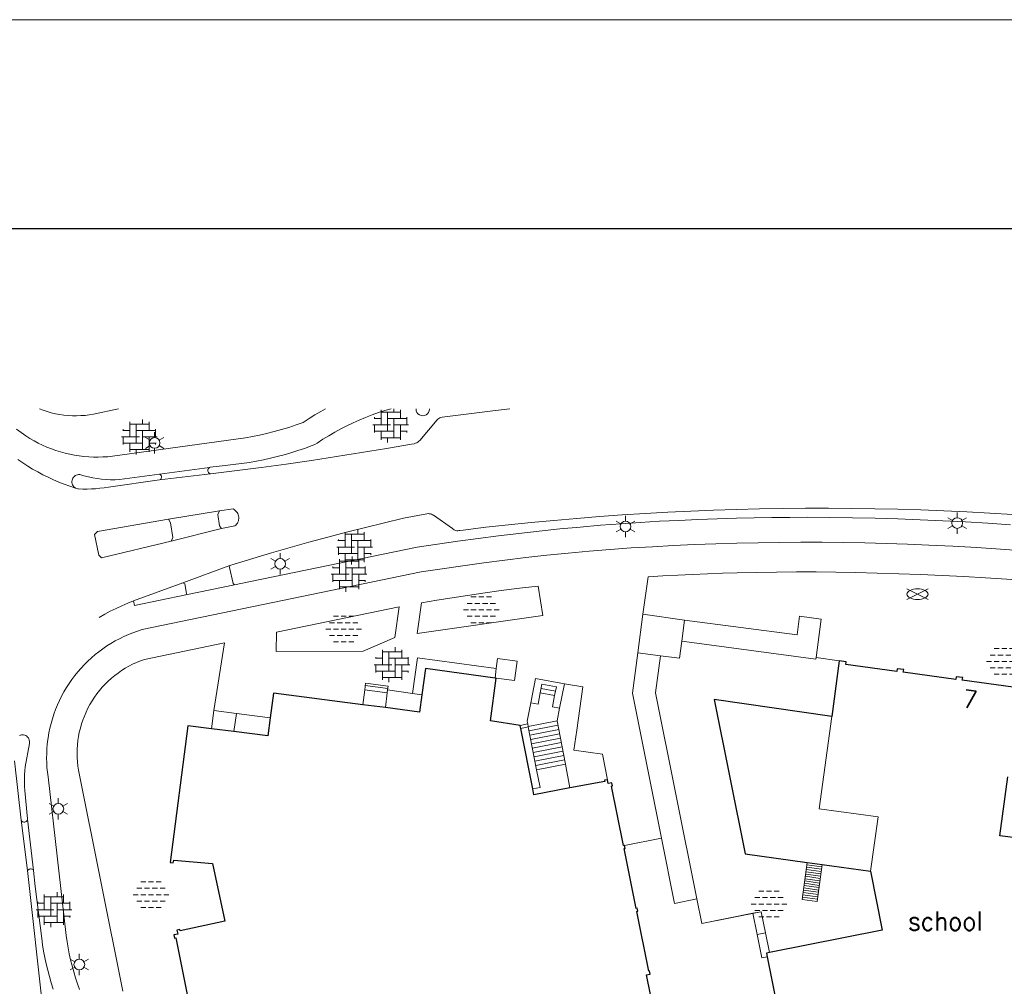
# Model space of a CAD drawing. Header units: metres. Extents: x 118574 to 118781, y 483563 to 483693.
# Tile 20 of 21: x 118738 to 118748, y 483683 to 483693. Entities that reach past the tile are written whole.
import ezdxf
from ezdxf.enums import TextEntityAlignment as Align

# ---------------------------------------------------------------- set-up
doc = ezdxf.new("R2010")
doc.units = ezdxf.units.M
doc.header["$MEASUREMENT"] = 0
for name, pattern in [('DGN Style 2', [3.718871, 2.231323, -1.487549]), ('DGN Style 3', [5.20642, 3.718871, -1.487549]), ('hek', [1.14, 0.75, -0.13, 0.13, -0.13])]:
    doc.linetypes.add(name, pattern=pattern)
for name, color, linetype, lineweight in [('Baakschild', 7, 'Continuous', 0), ('Barrier', 7, 'Continuous', 0), ('Kader', 7, 'Continuous', 0), ('Level 17', 7, 'Continuous', 0), ('Level 19', 7, 'Continuous', 0), ('Level 2', 7, 'Continuous', 0), ('Level 22', 7, 'Continuous', 0), ('Level 23', 7, 'Continuous', 0), ('Level 30', 7, 'Continuous', 0), ('Level 31', 7, 'Continuous', 0), ('Level 33', 7, 'Continuous', 0), ('Level 5', 7, 'Continuous', 0), ('Level 50', 7, 'Continuous', 0), ('Level 62', 7, 'Continuous', 0), ('Oml_ voetganger', 7, 'Continuous', 0), ('Omleiding fiets', 7, 'Continuous', 0), ('Werkterrein', 7, 'Continuous', 0)]:
    doc.layers.add(name, color=color, linetype=linetype, lineweight=lineweight)
doc.styles.add('Style-STANDARD', font='STANDARD.shx')

# ---------------------------------------------------------------- blocks, each defined once
blk = doc.blocks.new('A1')
at = {"layer": 'Kader', "color": 7, "linetype": 'Continuous', "lineweight": 0, "flags": 128}
blk.add_lwpolyline([(-0.42, -0.297), (0.42, -0.297), (0.42, 0.297), (-0.42, 0.297), (-0.42, -0.297)], close=True, dxfattribs=at)
at = {"layer": 'Kader', "color": 7, "linetype": 'Continuous', "lineweight": 30, "flags": 128}
blk.add_lwpolyline([(-0.41, -0.287), (0.41, -0.287), (0.41, 0.287), (-0.41, 0.287), (-0.41, -0.287)], close=True, dxfattribs=at)
blk = doc.blocks.new('ONVERH_1')
at = {"layer": 'Barrier', "color": 7, "linetype": 'Continuous', "lineweight": 0}
for p, q in [((-0.856, 1.08), (-0.424, 1.08)), ((-0.208, 1.08), (0.224, 1.08)), ((0.44, 1.08), (0.872, 1.08)), ((-1.184, 0.536), (-0.752, 0.536)), ((-0.536, 0.536), (-0.104, 0.536)), ((0.12, 0.536), (0.552, 0.536)), ((0.768, 0.536), (1.2, 0.536)), ((-1.496, -0.008), (-1.072, -0.008)), ((-1.184, -0.544), (-0.752, -0.544)), ((-1.184, -0.544), (-0.752, -0.544)), ((-0.856, -0.008), (-0.424, -0.008)), ((-0.536, -0.544), (-0.104, -0.544)), ((-0.208, -0.008), (0.224, -0.008)), ((0.12, -0.544), (0.552, -0.544)), ((0.44, -0.008), (0.872, -0.008)), ((0.768, -0.544), (1.2, -0.544)), ((1.088, -0.008), (1.504, -0.008)), ((-0.856, -1.088), (-0.424, -1.088)), ((-0.208, -1.088), (0.224, -1.088)), ((0.44, -1.088), (0.872, -1.088))]:
    blk.add_line(p, q, dxfattribs=at)
blk = doc.blocks.new('OVERH')
at = {"layer": 'Barrier', "color": 7, "linetype": 'Continuous', "lineweight": 0}
for p, q in [((-0.808, 0), (-0.808, 1.264)), ((-0.808, 1.08), (0.816, 1.08)), ((-0.272, -0.544), (-0.272, 1.08)), ((0.272, 1.08), (0.272, 1.472)), ((0.816, 0.544), (0.816, 1.264)), ((-1.4, 0.544), (-0.808, 0.544)), ((-1.352, 0.544), (-1.352, 0.648)), ((-0.272, 0.544), (1.352, 0.544)), ((0.272, -1.08), (0.272, 0.544)), ((1.352, 0), (1.352, 0.648)), ((-1.496, 0), (0, 0)), ((-1.352, -0.648), (-1.352, 0)), ((-1.352, -0.544), (0.272, -0.544)), ((-0.808, -1.264), (-0.808, -0.544)), ((0.272, 0), (1.504, 0)), ((0.816, -1.264), (0.816, 0)), ((0.816, -0.544), (1.4, -0.544)), ((1.352, -0.648), (1.352, -0.544)), ((-0.808, -1.08), (0.816, -1.08)), ((-0.264, -1.48), (-0.264, -1.08))]:
    blk.add_line(p, q, dxfattribs=at)
blk = doc.blocks.new('LANTPL_1')
at = {"layer": 'Level 50', "color": 7, "linetype": 'Continuous', "lineweight": 13}
for p, q in [((0, 0.448), (0, 0.896)), ((-0.384, 0.224), (-0.776, 0.448)), ((0.784, 0.448), (0.392, 0.224)), ((-0.384, -0.224), (-0.776, -0.456)), ((0, -0.904), (0, -0.456)), ((0.784, -0.456), (0.392, -0.224))]:
    blk.add_line(p, q, dxfattribs=at)
blk.add_circle((0.003, -0.003), 0.45, dxfattribs=at)
blk = doc.blocks.new('BRPIJP_1')
at = {"layer": 'Omleiding fiets', "color": 7, "linetype": 'Continuous', "lineweight": 0}
for p, q in [((-0.896, -0.448), (0.888, 0.44)), ((-0.896, 0.44), (0.888, -0.448))]:
    blk.add_line(p, q, dxfattribs=at)
blk.add_ellipse((-0.002, -0.006), major_axis=(0.89, 0), ratio=0.5, dxfattribs=at)

msp = doc.modelspace()

# ---------------------------------------------------------------- linework, layer by layer
at = {"layer": 'Barrier', "color": 7, "linetype": 'Continuous', "lineweight": 0}
for p, q in [((118741.376, 483688.941), (118741.376, 483689.098)), ((118741.376, 483689.076), (118741.579, 483689.076)), ((118741.444, 483688.873), (118741.444, 483689.076)), ((118741.511, 483689.076), (118741.511, 483689.109)), ((118741.579, 483689.008), (118741.579, 483689.098)), ((118741.29, 483688.941), (118741.477, 483688.941)), ((118741.303, 483689.008), (118741.376, 483689.008)), ((118741.308, 483689.008), (118741.308, 483689.022)), ((118741.308, 483688.859), (118741.308, 483688.941)), ((118741.444, 483689.008), (118741.647, 483689.008)), ((118741.511, 483688.805), (118741.511, 483689.008)), ((118741.511, 483688.941), (118741.665, 483688.941)), ((118741.579, 483688.783), (118741.579, 483688.941)), ((118741.647, 483688.941), (118741.647, 483689.021)), ((118741.308, 483688.873), (118741.511, 483688.873)), ((118741.376, 483688.783), (118741.376, 483688.873)), ((118741.579, 483688.873), (118741.652, 483688.873)), ((118741.647, 483688.86), (118741.647, 483688.873)), ((118741.376, 483688.805), (118741.579, 483688.805)), ((118741.444, 483688.756), (118741.444, 483688.805))]:
    msp.add_line(p, q, dxfattribs=at)
at = {"layer": 'Kader', "color": 7, "linetype": 'Continuous', "lineweight": 30}
for p, q in [((118742.587, 483686.275), (118742.575, 483686.277)), ((118741.421, 483685.966), (118741.184, 483685.996)), ((118739.829, 483685.714), (118739.592, 483685.743)), ((118742.846, 483685.747), (118742.839, 483685.778)), ((118742.972, 483685.109), (118742.846, 483685.747)), ((118745.859, 483684.336), (118746.015, 483684.314))]:
    msp.add_line(p, q, dxfattribs=at)
at = {"layer": 'Kader', "color": 7, "linetype": 'Continuous', "lineweight": 30, "flags": 128}
for points in [[(118746.196, 483686.456), (118746.116, 483685.871), (118744.878, 483686.051), (118745.207, 483684.426), (118745.859, 483684.336)], [(118748.033, 483685.716), (118748.098, 483686.201), (118748.03, 483686.21), (118748.026, 483686.182), (118747.49, 483686.254), (118747.494, 483686.282), (118747.426, 483686.291), (118747.422, 483686.263), (118746.869, 483686.337), (118746.873, 483686.365), (118746.805, 483686.374), (118746.801, 483686.347), (118746.263, 483686.419), (118746.267, 483686.446), (118746.196, 483686.456)], [(118742.575, 483686.277), (118741.843, 483686.378), (118741.804, 483686.1)], [(118742.839, 483685.778), (118742.528, 483685.825), (118742.587, 483686.275)], [(118741.184, 483685.996), (118740.244, 483686.117), (118740.211, 483685.857)], [(118741.804, 483686.1), (118741.779, 483685.919), (118741.421, 483685.966)], [(118740.211, 483685.857), (118740.186, 483685.67), (118739.829, 483685.714)], [(118739.592, 483685.743), (118739.344, 483685.773), (118739.158, 483684.337), (118739.191, 483684.333), (118739.195, 483684.36), (118739.603, 483684.325), (118739.733, 483683.719), (118739.263, 483683.617), (118739.26, 483683.629), (118739.228, 483683.622), (118739.237, 483683.582), (118739.197, 483683.573), (118739.204, 483683.538), (118739.216, 483683.541), (118739.342, 483682.91)], [(118748.052, 483684.594), (118747.883, 483684.617), (118747.967, 483685.236)], [(118743.363, 483685.12), (118742.984, 483685.049), (118742.972, 483685.109)], [(118743.757, 483685.207), (118743.726, 483685.201), (118743.729, 483685.189), (118743.363, 483685.12)], [(118743.937, 483684.513), (118743.927, 483684.513), (118743.801, 483685.14), (118743.811, 483685.143), (118743.804, 483685.173), (118743.765, 483685.166), (118743.757, 483685.207)], [(118744.29, 483682.551), (118744.167, 483683.153), (118744.208, 483683.162), (118744.201, 483683.194), (118744.192, 483683.192), (118744.066, 483683.821), (118744.076, 483683.823), (118744.07, 483683.854), (118744.06, 483683.852), (118743.933, 483684.482), (118743.943, 483684.484), (118743.937, 483684.513)], [(118746.015, 483684.314), (118746.523, 483684.244), (118746.647, 483683.624), (118745.46, 483683.387)], [(118745.46, 483683.387), (118745.429, 483683.381), (118745.437, 483683.343)], [(118745.437, 483683.343), (118745.804, 483681.503), (118746.135, 483681.569), (118746.197, 483681.261), (118746.503, 483681.322), (118746.54, 483681.139), (118746.531, 483681.137), (118746.556, 483681.01), (118747.784, 483681.251), (118747.896, 483680.681), (118747.692, 483680.641), (118747.772, 483680.233), (118747.566, 483680.192), (118747.646, 483679.784), (118747.067, 483679.67), (118747.042, 483679.794), (118745.599, 483679.51), (118745.748, 483678.747), (118745.538, 483678.706), (118745.539, 483678.699)]]:
    msp.add_lwpolyline(points, dxfattribs=at)
at = {"layer": 'Level 17', "color": 7, "linetype": 'Continuous', "lineweight": 0}
for p, q in [((118739.046, 483688.423), (118739.573, 483688.492)), ((118739.582, 483688.425), (118739.047, 483688.361)), ((118739.139, 483687.947), (118739.678, 483688.037)), ((118739.698, 483687.85), (118739.168, 483687.718)), ((118739.291, 483687.279), (118739.786, 483687.46)), ((118738.773, 483687.089), (118739.291, 483687.279)), ((118739.323, 483687.151), (118739.834, 483687.257)), ((118742.575, 483686.277), (118742.588, 483686.376)), ((118741.705, 483686.115), (118741.445, 483686.152)), ((118741.705, 483686.115), (118741.804, 483686.1)), ((118737.591, 483684.781), (118737.657, 483684.25)), ((118737.721, 483684.253), (118737.658, 483684.791)), ((118743.937, 483684.513), (118744.327, 483684.591))]:
    msp.add_line(p, q, dxfattribs=at)
at = {"layer": 'Level 17', "color": 7, "linetype": 'Continuous', "lineweight": 0, "flags": 128}
for points in [[(118737.54, 483688.894), (118737.591, 483688.861), (118737.641, 483688.826), (118737.683, 483688.799), (118737.726, 483688.773), (118737.771, 483688.749), (118737.816, 483688.727), (118737.862, 483688.707), (118737.909, 483688.688), (118737.956, 483688.671), (118738.004, 483688.656), (118738.053, 483688.643), (118738.101, 483688.631), (118738.151, 483688.622), (118738.201, 483688.614), (118738.251, 483688.608), (118738.301, 483688.604), (118738.351, 483688.602), (118738.401, 483688.601), (118738.451, 483688.603), (118738.502, 483688.606), (118738.552, 483688.611), (118739.949, 483688.804), (118740.024, 483688.818), (118740.098, 483688.833), (118740.172, 483688.85), (118740.25, 483688.87), (118740.328, 483688.892), (118740.405, 483688.915), (118740.482, 483688.94), (118740.558, 483688.967), (118740.619, 483689.007), (118740.681, 483689.046), (118740.744, 483689.083), (118740.791, 483689.109)], [(118738.615, 483689.109), (118738.351, 483689.054), (118738.307, 483689.047), (118738.263, 483689.041), (118738.218, 483689.038), (118738.173, 483689.036), (118738.129, 483689.037), (118738.084, 483689.039), (118738.039, 483689.044), (118737.995, 483689.05), (118737.951, 483689.058), (118737.907, 483689.068), (118737.864, 483689.08), (118737.821, 483689.094), (118737.782, 483689.109)], [(118739.573, 483688.492), (118739.578, 483688.495), (118739.737, 483688.513), (118739.993, 483688.545), (118740.066, 483688.559), (118740.139, 483688.573), (118740.212, 483688.59), (118740.284, 483688.607), (118740.356, 483688.627), (118740.428, 483688.648), (118740.499, 483688.67), (118740.569, 483688.694), (118740.597, 483688.702), (118740.625, 483688.712), (118740.652, 483688.723), (118740.679, 483688.735), (118740.705, 483688.749), (118740.765, 483688.789), (118740.826, 483688.827), (118740.889, 483688.863), (118740.952, 483688.898), (118741.016, 483688.931), (118741.081, 483688.962), (118741.147, 483688.992), (118741.213, 483689.02), (118741.281, 483689.046), (118741.349, 483689.07), (118741.417, 483689.093), (118741.482, 483689.109)], [(118742.73, 483689.109), (118742.579, 483689.093), (118742.018, 483689.022), (118742.006, 483689.019), (118741.995, 483689.015), (118741.984, 483689.009), (118741.974, 483689.002), (118741.965, 483688.994), (118741.785, 483688.778), (118741.775, 483688.768), (118741.764, 483688.76), (118741.752, 483688.753), (118741.739, 483688.747), (118741.725, 483688.743), (118741.697, 483688.739), (118741.434, 483688.693), (118741.171, 483688.649), (118740.907, 483688.607), (118740.643, 483688.567), (118740.379, 483688.528), (118740.115, 483688.491), (118739.582, 483688.425)], [(118738.161, 483688.276), (118738.102, 483688.295), (118738.044, 483688.316), (118737.987, 483688.339), (118737.93, 483688.363), (118737.874, 483688.389), (118737.819, 483688.416), (118737.765, 483688.445), (118737.711, 483688.476), (118737.659, 483688.508), (118737.607, 483688.542), (118737.556, 483688.577)], [(118738.161, 483688.276), (118738.154, 483688.282), (118738.145, 483688.29), (118738.137, 483688.3), (118738.131, 483688.31), (118738.127, 483688.322), (118738.125, 483688.334), (118738.124, 483688.346), (118738.126, 483688.358), (118738.129, 483688.369), (118738.134, 483688.381), (118738.141, 483688.391), (118738.15, 483688.399), (118738.159, 483688.407), (118738.17, 483688.412), (118738.182, 483688.416), (118738.194, 483688.418), (118738.206, 483688.417), (118738.251, 483688.404), (118738.297, 483688.393), (118738.344, 483688.384), (118738.39, 483688.376), (118738.437, 483688.371), (118738.484, 483688.367), (118738.531, 483688.364), (118738.578, 483688.363), (118738.625, 483688.365), (118739.046, 483688.423)], [(118739.047, 483688.361), (118739.054, 483688.365), (118739.06, 483688.371), (118739.064, 483688.379), (118739.066, 483688.387), (118739.066, 483688.395), (118739.065, 483688.402), (118739.062, 483688.409), (118739.057, 483688.415), (118739.052, 483688.419), (118739.046, 483688.423)], [(118739.582, 483688.425), (118739.574, 483688.428), (118739.567, 483688.433), (118739.561, 483688.439), (118739.557, 483688.446), (118739.555, 483688.455), (118739.554, 483688.463), (118739.555, 483688.47), (118739.558, 483688.477), (118739.562, 483688.483), (118739.567, 483688.488), (118739.573, 483688.492)], [(118739.047, 483688.361), (118738.508, 483688.287), (118738.463, 483688.28), (118738.419, 483688.274), (118738.374, 483688.269), (118738.329, 483688.267), (118738.283, 483688.265), (118738.238, 483688.265), (118738.193, 483688.267), (118738.186, 483688.268), (118738.161, 483688.276)], [(118739.698, 483687.85), (118739.676, 483687.879), (118739.658, 483687.998), (118739.678, 483688.037)], [(118739.678, 483688.037), (118739.819, 483688.056), (118739.831, 483688.049), (118739.842, 483688.041), (118739.853, 483688.031), (118739.861, 483688.02), (118739.868, 483688.008), (118739.874, 483687.995), (118739.878, 483687.982), (118739.879, 483687.968), (118739.88, 483687.955), (118739.878, 483687.942), (118739.875, 483687.93), (118739.871, 483687.918), (118739.865, 483687.906), (118739.857, 483687.896), (118739.849, 483687.886), (118739.839, 483687.878), (118739.698, 483687.85)], [(118739.786, 483687.46), (118739.831, 483687.474), (118740.027, 483687.534), (118740.223, 483687.593), (118740.42, 483687.651), (118740.618, 483687.706), (118740.815, 483687.76), (118741.014, 483687.812), (118741.212, 483687.862), (118741.411, 483687.911), (118741.611, 483687.958), (118741.859, 483688.006), (118741.871, 483688.007), (118741.883, 483688.006), (118741.895, 483688.004), (118741.906, 483688), (118741.917, 483687.995), (118741.928, 483687.989), (118742.129, 483687.85), (118742.136, 483687.843), (118742.144, 483687.837), (118742.153, 483687.832), (118742.163, 483687.828), (118742.173, 483687.826), (118742.184, 483687.826), (118742.194, 483687.828), (118742.204, 483687.831), (118742.24, 483687.834), (118742.478, 483687.863), (118742.717, 483687.889), (118742.956, 483687.913), (118743.195, 483687.936), (118743.434, 483687.957), (118743.674, 483687.976), (118743.913, 483687.993), (118744.153, 483688.009), (118744.393, 483688.022), (118744.633, 483688.033), (118744.873, 483688.043), (118745.113, 483688.051), (118745.355, 483688.057), (118745.598, 483688.061), (118745.84, 483688.063), (118746.083, 483688.064), (118746.325, 483688.062), (118746.568, 483688.059), (118746.811, 483688.053), (118747.053, 483688.046), (118747.295, 483688.037), (118747.538, 483688.026), (118747.78, 483688.013), (118748.022, 483687.998)], [(118739.168, 483687.718), (118738.436, 483687.542), (118738.406, 483687.568), (118738.361, 483687.786), (118738.393, 483687.818), (118739.139, 483687.947)], [(118739.168, 483687.718), (118739.186, 483687.755), (118739.161, 483687.91), (118739.139, 483687.947)], [(118739.834, 483687.257), (118740.002, 483687.294), (118741.755, 483687.653), (118741.969, 483687.685), (118742.183, 483687.717), (118742.397, 483687.746), (118742.611, 483687.774), (118742.825, 483687.799), (118743.04, 483687.823), (118743.255, 483687.846), (118743.47, 483687.866), (118743.685, 483687.885), (118743.901, 483687.901), (118744.103, 483687.915), (118744.305, 483687.926), (118744.507, 483687.936), (118744.709, 483687.945), (118744.912, 483687.953), (118745.114, 483687.958), (118745.301, 483687.963), (118745.488, 483687.965), (118745.674, 483687.967), (118745.861, 483687.968), (118746.098, 483687.966), (118746.336, 483687.963), (118746.573, 483687.958), (118746.811, 483687.951), (118747.048, 483687.942), (118747.285, 483687.932), (118747.522, 483687.92), (118747.759, 483687.906), (118747.996, 483687.89)], [(118738.205, 483682.998), (118738.183, 483683.06), (118738.162, 483683.121), (118738.143, 483683.184), (118738.126, 483683.247), (118738.11, 483683.31), (118738.096, 483683.374), (118738.084, 483683.438), (118738.073, 483683.502), (118738.064, 483683.567), (118737.873, 483685.236), (118737.867, 483685.285), (118737.862, 483685.335), (118737.859, 483685.384), (118737.858, 483685.433), (118737.859, 483685.483), (118737.861, 483685.532), (118737.865, 483685.581), (118737.871, 483685.63), (118737.874, 483685.649), (118737.882, 483685.7), (118737.893, 483685.75), (118737.905, 483685.8), (118737.919, 483685.849), (118737.935, 483685.898), (118737.953, 483685.946), (118737.972, 483685.994), (118737.993, 483686.041), (118738.016, 483686.087), (118738.04, 483686.132), (118738.066, 483686.176), (118738.094, 483686.219), (118738.123, 483686.261), (118738.154, 483686.302), (118738.186, 483686.342), (118738.22, 483686.381), (118738.255, 483686.418), (118738.291, 483686.454), (118738.329, 483686.489), (118738.368, 483686.523), (118738.408, 483686.554), (118738.45, 483686.585), (118738.492, 483686.614), (118738.535, 483686.641), (118738.58, 483686.667), (118738.625, 483686.691), (118738.671, 483686.713), (118738.718, 483686.734), (118738.766, 483686.753), (118738.814, 483686.77), (118738.863, 483686.786), (118741.797, 483687.393), (118742.017, 483687.427), (118742.237, 483687.459), (118742.458, 483687.489), (118742.679, 483687.517), (118742.9, 483687.544), (118743.121, 483687.568), (118743.343, 483687.59), (118743.564, 483687.611), (118743.786, 483687.629), (118744.008, 483687.646), (118744.23, 483687.659), (118744.452, 483687.671), (118744.674, 483687.681), (118744.896, 483687.689), (118745.118, 483687.696), (118745.342, 483687.701), (118745.567, 483687.704), (118745.791, 483687.705), (118746.016, 483687.705), (118746.241, 483687.703), (118746.465, 483687.699), (118746.69, 483687.693), (118746.914, 483687.685), (118747.139, 483687.676), (118747.39, 483687.664), (118747.641, 483687.65), (118747.891, 483687.634), (118748.142, 483687.617)], [(118739.786, 483687.46), (118739.781, 483687.439), (118739.82, 483687.271), (118739.834, 483687.257)], [(118744.128, 483686.948), (118744.185, 483687.343), (118744.341, 483687.352), (118744.497, 483687.36), (118744.653, 483687.368), (118744.81, 483687.374), (118744.966, 483687.38), (118745.122, 483687.384), (118745.33, 483687.389), (118745.537, 483687.392), (118745.745, 483687.393), (118745.953, 483687.393), (118746.16, 483687.391), (118746.368, 483687.387), (118746.595, 483687.382), (118746.823, 483687.375), (118747.05, 483687.367), (118747.278, 483687.357), (118747.505, 483687.345), (118747.732, 483687.331), (118747.959, 483687.316), (118748.186, 483687.299), (118748.171, 483687.057), (118749.691, 483686.869)], [(118739.291, 483687.279), (118739.311, 483687.267), (118739.331, 483687.167), (118739.323, 483687.151)], [(118741.755, 483686.746), (118741.802, 483687.069), (118741.962, 483687.096), (118742.123, 483687.122), (118742.284, 483687.147), (118742.445, 483687.171), (118742.639, 483687.197), (118742.832, 483687.222), (118743.027, 483687.245), (118743.076, 483686.934), (118741.755, 483686.746)], [(118738.411, 483686.915), (118738.469, 483686.948), (118738.528, 483686.98), (118738.588, 483687.01), (118738.649, 483687.038), (118738.711, 483687.064), (118738.773, 483687.089)], [(118738.773, 483687.089), (118738.783, 483687.041), (118739.323, 483687.151)], [(118740.273, 483686.557), (118740.275, 483686.76), (118741.568, 483687.027), (118741.52, 483686.703), (118741.189, 483686.559), (118740.273, 483686.557)], [(118739.617, 483685.935), (118739.729, 483686.647), (118738.888, 483686.473), (118738.845, 483686.457), (118738.804, 483686.44), (118738.763, 483686.421), (118738.724, 483686.401), (118738.685, 483686.379), (118738.647, 483686.355), (118738.61, 483686.329), (118738.574, 483686.302), (118738.54, 483686.274), (118738.507, 483686.244), (118738.475, 483686.213), (118738.444, 483686.18), (118738.415, 483686.146), (118738.387, 483686.111), (118738.361, 483686.074), (118738.337, 483686.037), (118738.314, 483685.998), (118738.293, 483685.959), (118738.273, 483685.918), (118738.255, 483685.877), (118738.239, 483685.835), (118738.225, 483685.793), (118738.213, 483685.75), (118738.202, 483685.707), (118738.194, 483685.663), (118738.187, 483685.618), (118738.182, 483685.574), (118738.179, 483685.529), (118738.178, 483685.484), (118738.179, 483685.439), (118738.182, 483685.395), (118738.187, 483685.35), (118738.194, 483685.306), (118738.66, 483682.983)], [(118742.588, 483686.376), (118741.758, 483686.491), (118741.705, 483686.115)], [(118742.588, 483686.376), (118742.601, 483686.481), (118742.806, 483686.454), (118742.779, 483686.25), (118742.587, 483686.275)], [(118743.304, 483686.216), (118743.499, 483686.185), (118743.434, 483685.729), (118743.402, 483685.519), (118743.704, 483685.474), (118743.757, 483685.207)], [(118737.572, 483685.671), (118737.582, 483685.676), (118737.593, 483685.678), (118737.605, 483685.679), (118737.616, 483685.678), (118737.628, 483685.675), (118737.639, 483685.671), (118737.649, 483685.664), (118737.658, 483685.656), (118737.666, 483685.647), (118737.672, 483685.636), (118737.676, 483685.624), (118737.679, 483685.613), (118737.679, 483685.6), (118737.677, 483685.588), (118737.634, 483685.343), (118737.629, 483685.301), (118737.626, 483685.26), (118737.625, 483685.218), (118737.624, 483685.177), (118737.626, 483685.135), (118737.629, 483685.094), (118737.658, 483684.795), (118737.658, 483684.791)], [(118737.591, 483684.781), (118737.521, 483685.404)], [(118737.591, 483684.781), (118737.592, 483684.777), (118737.597, 483684.77), (118737.604, 483684.765), (118737.611, 483684.762), (118737.62, 483684.761), (118737.628, 483684.761), (118737.636, 483684.763), (118737.644, 483684.767), (118737.65, 483684.773), (118737.654, 483684.78), (118737.657, 483684.788), (118737.658, 483684.791)], [(118737.657, 483684.25), (118737.667, 483684.259), (118737.673, 483684.264), (118737.68, 483684.267), (118737.688, 483684.268), (118737.695, 483684.268), (118737.703, 483684.266), (118737.71, 483684.263), (118737.716, 483684.258), (118737.721, 483684.253)], [(118737.941, 483682.064), (118737.848, 483682.527), (118737.822, 483682.765), (118737.657, 483684.25)], [(118737.928, 483683.004), (118737.907, 483683.069), (118737.888, 483683.135), (118737.871, 483683.201), (118737.854, 483683.268), (118737.84, 483683.335), (118737.827, 483683.402), (118737.816, 483683.47), (118737.807, 483683.537), (118737.739, 483684.084), (118737.721, 483684.253)]]:
    msp.add_lwpolyline(points, dxfattribs=at)
at = {"layer": 'Level 19', "color": 7, "linetype": 'Continuous', "lineweight": 0}
for p, q in [((118745.332, 483683.579), (118745.287, 483683.801)), ((118745.332, 483683.579), (118745.418, 483683.596)), ((118745.46, 483683.387), (118745.418, 483683.596))]:
    msp.add_line(p, q, dxfattribs=at)
at = {"layer": 'Level 19', "color": 7, "linetype": 'Continuous', "lineweight": 0, "flags": 128}
for points in [[(118745.287, 483683.801), (118744.751, 483683.694), (118744.699, 483683.952)], [(118745.418, 483683.596), (118745.373, 483683.818), (118745.287, 483683.801)], [(118745.437, 483683.343), (118745.381, 483683.332), (118745.332, 483683.579)]]:
    msp.add_lwpolyline(points, dxfattribs=at)
at = {"layer": 'Level 2', "color": 7, "linetype": 'Continuous', "lineweight": 13}
for p, q in [((118744.128, 483686.948), (118744.076, 483686.542)), ((118744.569, 483686.885), (118744.128, 483686.948)), ((118744.539, 483686.665), (118744.569, 483686.885)), ((118744.076, 483686.542), (118744.316, 483686.511))]:
    msp.add_line(p, q, dxfattribs=at)
at = {"layer": 'Level 2', "color": 7, "linetype": 'Continuous', "lineweight": 13, "flags": 128}
msp.add_lwpolyline([(118744.316, 483686.511), (118744.514, 483686.485), (118744.539, 483686.665)], dxfattribs=at)
at = {"layer": 'Level 22', "color": 7, "linetype": 'Continuous', "lineweight": 0, "flags": 128}
for points in [[(118745.951, 483686.493), (118746.006, 483686.897), (118745.777, 483686.928), (118745.751, 483686.732), (118744.569, 483686.885)], [(118744.539, 483686.665), (118745.949, 483686.476), (118745.951, 483686.493)], [(118744.076, 483686.542), (118744.02, 483686.118), (118744.327, 483684.591)], [(118744.316, 483686.511), (118744.264, 483686.121), (118744.699, 483683.952)]]:
    msp.add_lwpolyline(points, dxfattribs=at)
at = {"layer": 'Level 23', "color": 7, "linetype": 'hek', "lineweight": 0}
msp.add_line((118745.951, 483686.493), (118746.196, 483686.456), dxfattribs=at)
at = {"layer": 'Level 30', "color": 7, "linetype": 'Continuous', "lineweight": 0}
for p, q in [((118741.184, 483685.996), (118741.204, 483686.151)), ((118741.204, 483686.151), (118741.441, 483686.12)), ((118743.304, 483686.216), (118743.254, 483685.96)), ((118741.441, 483686.12), (118741.421, 483685.966)), ((118743.05, 483686.122), (118743.202, 483686.092)), ((118743.254, 483685.96), (118743.228, 483685.826)), ((118739.592, 483685.743), (118739.617, 483685.935)), ((118739.617, 483685.935), (118739.854, 483685.904)), ((118739.829, 483685.714), (118739.854, 483685.904)), ((118740.211, 483685.857), (118739.854, 483685.904)), ((118742.919, 483685.794), (118742.839, 483685.778)), ((118742.925, 483685.762), (118742.846, 483685.747)), ((118742.919, 483685.794), (118742.924, 483685.768)), ((118743.228, 483685.826), (118742.924, 483685.768)), ((118742.924, 483685.768), (118742.925, 483685.762)), ((118742.925, 483685.762), (118743.012, 483685.311)), ((118743.012, 483685.311), (118743.315, 483685.369)), ((118743.315, 483685.369), (118743.363, 483685.12))]:
    msp.add_line(p, q, dxfattribs=at)
at = {"layer": 'Level 30', "color": 7, "linetype": 'Continuous', "lineweight": 0, "flags": 128}
for points in [[(118742.951, 483686.017), (118743.001, 483686.273), (118743.304, 483686.216)], [(118743.202, 483686.092), (118743.22, 483686.183), (118743.067, 483686.212), (118743.05, 483686.122)], [(118742.951, 483686.017), (118743.027, 483686.002), (118743.05, 483686.122)], [(118743.202, 483686.092), (118743.179, 483685.974), (118743.254, 483685.96)], [(118742.951, 483686.017), (118742.914, 483685.823), (118742.919, 483685.794)], [(118742.972, 483685.109), (118743.048, 483685.124), (118743.012, 483685.311)]]:
    msp.add_lwpolyline(points, dxfattribs=at)
at = {"layer": 'Level 31', "color": 7, "linetype": 'Continuous', "lineweight": 0}
for p, q in [((118741.445, 483686.152), (118741.441, 483686.12)), ((118743.315, 483685.369), (118743.228, 483685.826))]:
    msp.add_line(p, q, dxfattribs=at)
at = {"layer": 'Level 31', "color": 7, "linetype": 'Continuous', "lineweight": 0, "flags": 128}
for points in [[(118741.204, 483686.151), (118741.213, 483686.222), (118741.45, 483686.191), (118741.445, 483686.152)], [(118745.859, 483684.336), (118745.806, 483683.946), (118745.962, 483683.924), (118746.015, 483684.314)]]:
    msp.add_lwpolyline(points, dxfattribs=at)
at = {"layer": 'Level 33', "color": 7, "linetype": 'Continuous', "lineweight": 0}
for p, q in [((118741.21, 483686.198), (118741.447, 483686.167)), ((118743.059, 483686.167), (118743.211, 483686.138)), ((118742.933, 483685.722), (118743.236, 483685.781)), ((118742.942, 483685.677), (118743.245, 483685.735)), ((118742.951, 483685.631), (118743.254, 483685.689)), ((118742.959, 483685.585), (118743.263, 483685.644)), ((118742.968, 483685.54), (118743.271, 483685.598)), ((118742.977, 483685.494), (118743.28, 483685.552)), ((118742.986, 483685.448), (118743.289, 483685.507)), ((118742.994, 483685.403), (118743.298, 483685.461)), ((118743.003, 483685.357), (118743.307, 483685.415)), ((118745.853, 483684.287), (118746.009, 483684.265)), ((118745.856, 483684.311), (118746.012, 483684.29)), ((118745.839, 483684.19), (118745.995, 483684.168)), ((118745.843, 483684.214), (118745.999, 483684.192)), ((118745.846, 483684.238), (118746.002, 483684.217)), ((118745.849, 483684.263), (118746.005, 483684.241)), ((118745.826, 483684.092), (118745.982, 483684.071)), ((118745.829, 483684.117), (118745.985, 483684.095)), ((118745.833, 483684.141), (118745.989, 483684.119)), ((118745.836, 483684.165), (118745.992, 483684.144)), ((118745.809, 483683.97), (118745.965, 483683.949)), ((118745.812, 483683.995), (118745.968, 483683.973)), ((118745.816, 483684.019), (118745.972, 483683.997)), ((118745.819, 483684.043), (118745.975, 483684.022)), ((118745.823, 483684.068), (118745.979, 483684.046))]:
    msp.add_line(p, q, dxfattribs=at)
at = {"layer": 'Level 5', "color": 7, "linetype": 'DGN Style 3', "lineweight": 0, "flags": 128}
msp.add_lwpolyline([(118746.523, 483684.244), (118746.603, 483684.815), (118745.983, 483684.901), (118746.116, 483685.871)], dxfattribs=at)
at = {"layer": 'Oml_ voetganger', "color": 7, "linetype": 'Continuous', "lineweight": 0}
msp.add_arc((118741.815, 483689.106), 0.07, 177.8519, 2.1481, dxfattribs=at)
at = {"layer": 'Werkterrein', "color": 7, "linetype": 'DGN Style 2', "lineweight": 0, "flags": 128}
msp.add_lwpolyline([(118743.937, 483684.513), (118744.327, 483684.591), (118744.464, 483683.905), (118744.699, 483683.952), (118744.751, 483683.694), (118745.373, 483683.818), (118745.46, 483683.387)], dxfattribs=at)

# ---------------------------------------------------------------- block references
at = {"layer": 'Barrier', "color": 7, "linetype": 'Continuous', "lineweight": 0, "xscale": 0.1250023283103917, "yscale": 0.1250023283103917, "zscale": 0.1250023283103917}
for name, p in [('OVERH', (118738.834, 483688.815)), ('OVERH', (118741.098, 483687.655)), ('OVERH', (118741.039, 483687.37)), ('ONVERH_1', (118742.429, 483686.995)), ('ONVERH_1', (118740.982, 483686.792)), ('OVERH', (118741.491, 483686.417)), ('ONVERH_1', (118747.931, 483686.452)), ('ONVERH_1', (118738.955, 483683.997)), ('OVERH', (118737.935, 483683.839)), ('ONVERH_1', (118745.455, 483683.899))]:
    msp.add_blockref(name, p, dxfattribs=at)
at = {"layer": 'Kader', "color": 7, "linetype": 'Continuous', "lineweight": 0, "xscale": 220, "yscale": 220, "zscale": 220}
msp.add_blockref('A1', (118666.495, 483627.865), dxfattribs=at)
at = {"layer": 'Level 50', "color": 7, "linetype": 'Continuous', "lineweight": 13, "xscale": 0.1250023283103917, "yscale": 0.1250023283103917, "zscale": 0.1250023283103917}
for p in [(118738.994, 483688.751), (118747.436, 483687.908), (118743.947, 483687.872), (118740.314, 483687.479), (118737.981, 483684.901), (118738.202, 483683.262)]:
    msp.add_blockref('LANTPL_1', p, dxfattribs=at)
at = {"layer": 'Omleiding fiets', "color": 7, "linetype": 'Continuous', "lineweight": 0, "xscale": 0.1250023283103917, "yscale": 0.1250023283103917, "zscale": 0.1250023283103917}
msp.add_blockref('BRPIJP_1', (118747.019, 483687.16), dxfattribs=at)

# ---------------------------------------------------------------- texts
at = {"layer": 'Baakschild', "color": 7, "linetype": 'Continuous', "lineweight": 0, "style": 'Style-STANDARD'}
msp.add_text('7', height=0.188, rotation=352.37, dxfattribs=at).set_placement((118747.583, 483686.147), align=Align.TOP_CENTER)
at = {"layer": 'Level 62', "color": 7, "linetype": 'Continuous', "lineweight": 0, "style": 'Style-STANDARD'}
msp.add_text('school', height=0.2, dxfattribs=at).set_placement((118747.31, 483683.72), align=Align.MIDDLE_CENTER)

doc.saveas('drawing.dxf')
